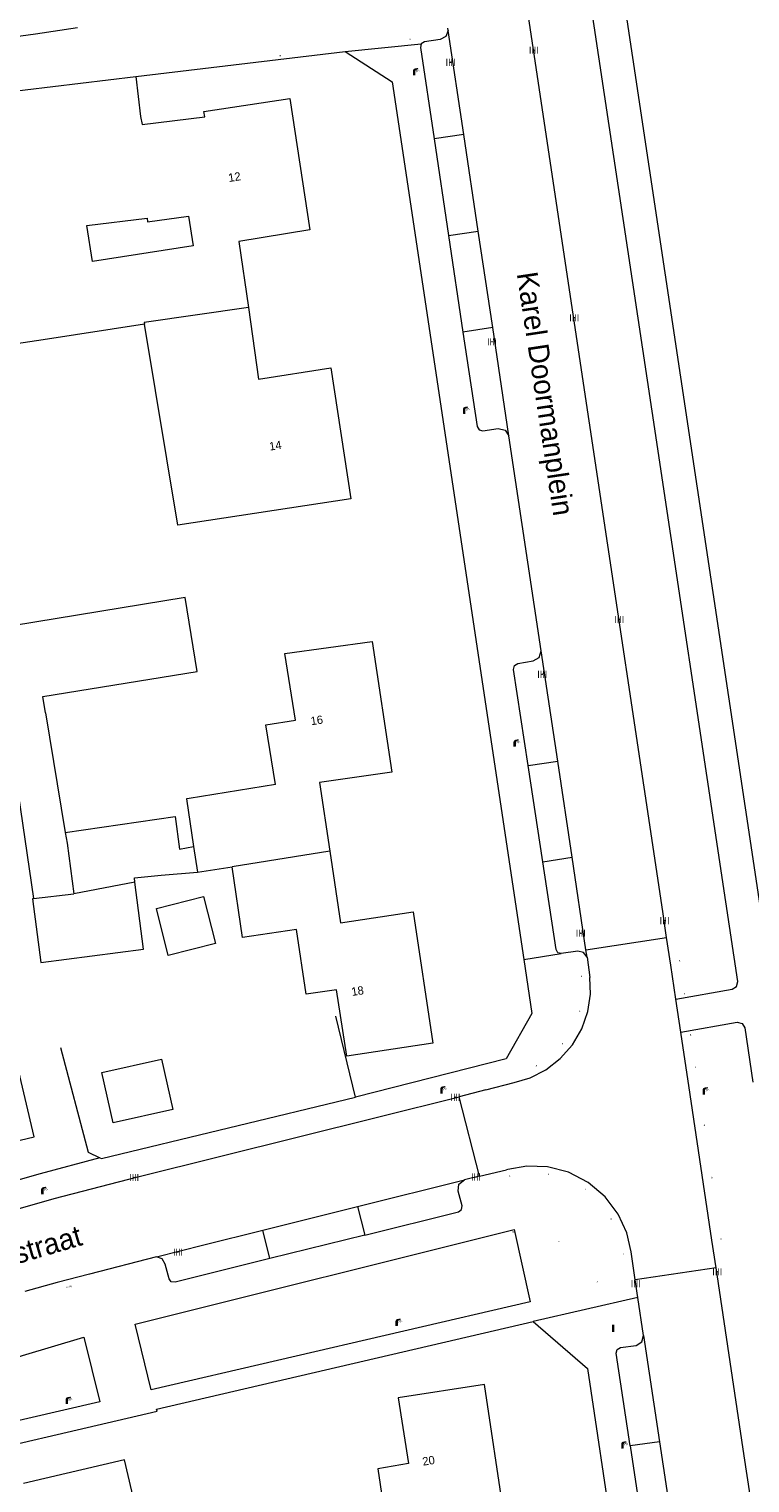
# Model space of a CAD drawing. Header units: metres. Extents: x 197457 to 198138, y 353986 to 354984.
# Tile 84 of 217: x 197953 to 197996, y 354213 to 354300. Entities that reach past the tile are written whole.
import ezdxf
from ezdxf.enums import TextEntityAlignment as Align

# ---------------------------------------------------------------- set-up
doc = ezdxf.new("R2010")
doc.units = ezdxf.units.M
doc.header["$MEASUREMENT"] = 0
for name, color, linetype, lineweight, true_color in [('afsluitpaal', 7, 'Continuous', 0, 0xde7233), ('benzine-   olieput', 7, 'Continuous', 0, 0x104b6e), ('CAI-kast', 7, 'Continuous', 0, 0x104b6e), ('kolk', 7, 'Continuous', 0, 0x104b6e), ('lichtmast', 7, 'Continuous', 0, 0x104b6e), ('plaatsnaambord', 7, 'Continuous', 0, 0x104b6e), ('verkeersbordpaal', 7, 'Continuous', 0, 0x104b6e)]:
    doc.layers.add(name, color=color, linetype=linetype, lineweight=lineweight, true_color=true_color)
for name, color, linetype, lineweight in [('bijgebouw', 1, 'Continuous', 13), ('grens individueel parkeervak', 7, 'Continuous', 0), ('Grens maaiveld', 253, 'Continuous', 0), ('grens WOZ object', 7, 'Continuous', 0), ('heg geen IMGeo', 7, 'Continuous', 0), ('hek', 30, 'Continuous', 0), ('hoofdgebouw', 1, 'Continuous', 0), ('Hoogtepunt', 7, 'Continuous', 0), ('huisnummerreeks BGT', 7, 'Continuous', 0), ('kant verharding', 7, 'Continuous', 0), ('openbare ruimte label tekst', 7, 'Continuous', 0), ('tussenmuur', 1, 'Continuous', 13), ('tussenmuur bijgebouw (GBKN Zuid)', 1, 'Continuous', 13), ('vlakafsluiter', 1, 'Continuous', 0), ('waterleidingput', 132, 'Continuous', 0)]:
    doc.layers.add(name, color=color, linetype=linetype, lineweight=lineweight)
doc.styles.add('Style-WORKING', font='WORKING.shx')

# ---------------------------------------------------------------- blocks, each defined once
blk = doc.blocks.new('kolk')
at = {"layer": 'kolk', "linetype": 'Continuous', "lineweight": 0, "true_color": 0xbd2877}
for points in [[(-0.49, -0.43), (-0.49, 0), (-0.49, 0.42), (-0.4, 0.42), (-0.4, 0), (-0.4, -0.43)], [(-0.19, -0.43), (-0.19, 0), (-0.19, 0.42), (-0.11, 0.42), (-0.11, 0), (-0.11, -0.43)], [(0.11, -0.43), (0.11, 0), (0.11, 0.42), (0.19, 0.42), (0.19, 0), (0.19, -0.43)], [(0.4, -0.43), (0.4, 0), (0.4, 0.42), (0.49, 0.42), (0.49, 0), (0.49, -0.43)]]:
    blk.add_hatch(color=232, dxfattribs=at).paths.add_polyline_path(points)
at = {"layer": 'kolk', "linetype": 'Continuous', "lineweight": 0, "true_color": 0x681648}
blk.add_hatch(color=219, dxfattribs=at).paths.add_polyline_path([(0.1, 0, 1), (-0.1, 0, 1)])
blk = doc.blocks.new('benzineolieput')
at = {"layer": 'benzine-   olieput', "linetype": 'Continuous', "lineweight": 0, "true_color": 0xbd2877}
h = blk.add_hatch(color=232, dxfattribs=at)
edge = h.paths.add_edge_path()
edge.add_spline(control_points=[(0.44, 0), (0.44, 0.04), (0.43, 0.09), (0.36, 0.2), (0.28, 0.26), (0.09, 0.32), (-0.02, 0.33), (-0.22, 0.29), (-0.31, 0.24), (-0.42, 0.12), (-0.44, 0.06), (-0.44, -0.06), (-0.42, -0.12), (-0.33, -0.22), (-0.28, -0.26), (-0.1, -0.33), (0.04, -0.33), (0.27, -0.27), (0.37, -0.2), (0.43, -0.08), (0.44, -0.04), (0.44, 0)], knot_values=[0, 0, 0, 0, 0.060484, 0.060484, 0.178041, 0.178041, 0.295599, 0.295599, 0.413157, 0.413157, 0.498623, 0.498623, 0.584089, 0.584089, 0.669555, 0.669555, 0.808438, 0.808438, 0.94732, 0.94732, 1, 1, 1, 1], degree=3, periodic=0)
edge = h.paths.add_edge_path(flags=16)
edge.add_ellipse((0, 0), major_axis=(0.392, 0), ratio=0.689655, start_angle=0, end_angle=360)
h = blk.add_hatch(color=232, dxfattribs=at)
h.paths.add_polyline_path([(-0.05, -0.09, -0.572477), (-0.05, 0.09, 0.381612), (-0.15, 0.17), (-0.25, 0.17), (-0.25, -0.18), (-0.15, -0.18, 0.381612)])
h.paths.add_polyline_path([(-0.15, -0.12), (-0.2, -0.12), (-0.2, -0.02), (-0.15, -0.02, -1)], flags=16)
h.paths.add_polyline_path([(-0.15, 0.02), (-0.2, 0.02), (-0.2, 0.12), (-0.15, 0.12, -1)], flags=16)
at = {"layer": 'benzine-   olieput', "linetype": 'Continuous', "lineweight": 0, "true_color": 0x681648}
blk.add_hatch(color=219, dxfattribs=at).paths.add_polyline_path([(0.1, 0, 1), (-0.1, 0, 1)])
at = {"layer": 'benzine-   olieput', "linetype": 'Continuous', "lineweight": 0, "true_color": 0xbd2877}
h = blk.add_hatch(color=232, dxfattribs=at)
h.paths.add_polyline_path([(0.27, -0.08), (0.27, 0.07, 1), (0.07, 0.07), (0.07, 0.07, -0.377964), (0.07, -0.07), (0.07, -0.08, 1)])
h.paths.add_polyline_path([(0.12, -0.08), (0.12, 0.07, -1), (0.23, 0.07), (0.23, -0.08, -1)], flags=16)
blk = doc.blocks.new('kast')
at = {"layer": 'CAI-kast', "linetype": 'Continuous', "lineweight": 0, "true_color": 0xbd2877}
h = blk.add_hatch(color=232, dxfattribs=at)
edge = h.paths.add_edge_path()
edge.add_arc((0, 0), 0.1, 0, 360)
edge.add_line((0, -0.1), (0.34, -0.1))
edge.add_line((0.34, -0.1), (0.34, 0.47))
edge.add_line((0.34, 0.47), (-0.34, 0.47))
edge.add_line((-0.34, 0.47), (-0.34, -0.1))
edge.add_line((-0.34, -0.1), (0, -0.1))
edge = h.paths.add_edge_path(flags=16)
edge.add_arc((-0.2, 0.31), 0.0607, 0, 360)
at = {"layer": 'CAI-kast', "linetype": 'Continuous', "lineweight": 0, "true_color": 0x681648}
blk.add_hatch(color=219, dxfattribs=at).paths.add_polyline_path([(-0.1, 0, 1), (0.1, 0, 1)])
at = {"layer": 'CAI-kast', "color": 232, "linetype": 'Continuous', "lineweight": 0, "true_color": 0xbd2877, "extrusion": (0, 0, -1)}
blk.add_solid([(-0.34, 0.65), (0.34, 0.65), (-0.34, 0.55), (0.34, 0.55)], dxfattribs=at)
blk = doc.blocks.new('lichtmast')
at = {"layer": 'lichtmast', "linetype": 'Continuous', "lineweight": 0, "true_color": 0xbd2877}
for points in [[(0.15, 0.42, -0.344151), (0.3, 0.61), (0.43, 0.64, 0.960861), (0.4, 0.79), (0.1, 0.74, 0.366629), (-0.15, 0.45), (-0.15, -0.1), (0, -0.1, -0.414214), (-0.1, 0, -1), (0.1, 0, -0.414214), (0, -0.1), (0.15, -0.1)], [(0.35, 0.55, 1), (0.3, 0.56), (0.23, 0.32, 1), (0.28, 0.31)], [(0.42, 0.58, 1), (0.38, 0.57), (0.44, 0.33, 1), (0.48, 0.34)], [(0.49, 0.61, 1), (0.45, 0.58), (0.63, 0.4, 1), (0.66, 0.43)]]:
    blk.add_hatch(color=232, dxfattribs=at).paths.add_polyline_path(points)
at = {"layer": 'lichtmast', "linetype": 'Continuous', "lineweight": 0, "true_color": 0x681648}
blk.add_hatch(color=219, dxfattribs=at).paths.add_polyline_path([(-0.1, 0, 1), (0.1, 0, 1)])
blk = doc.blocks.new('afsluitpaal')
at = {"layer": 'afsluitpaal', "linetype": 'Continuous', "lineweight": 0, "true_color": 0xbd2877}
blk.add_hatch(color=232, dxfattribs=at).paths.add_polyline_path([(0.15, 0.65, 1), (-0.15, 0.65), (-0.15, 0.05), (-0.3, 0.05), (-0.3, -0.1), (0, -0.1, -0.414214), (-0.1, 0, -1), (0.1, 0, -0.414214), (0, -0.1), (0.3, -0.1), (0.3, 0.05), (0.15, 0.05)])
at = {"layer": 'afsluitpaal', "linetype": 'Continuous', "lineweight": 0, "true_color": 0x681648}
blk.add_hatch(color=219, dxfattribs=at).paths.add_polyline_path([(0.1, 0, 1), (-0.1, 0, 1)])
blk = doc.blocks.new('waterleidingput')
at = {"layer": 'waterleidingput', "linetype": 'Continuous', "lineweight": 0, "true_color": 0x248bcb}
h = blk.add_hatch(color=142, dxfattribs=at)
edge = h.paths.add_edge_path()
edge.add_spline(control_points=[(0.44, 0), (0.44, 0.04), (0.43, 0.09), (0.36, 0.2), (0.28, 0.26), (0.09, 0.32), (-0.02, 0.33), (-0.22, 0.29), (-0.31, 0.24), (-0.42, 0.12), (-0.44, 0.06), (-0.44, -0.06), (-0.42, -0.12), (-0.33, -0.22), (-0.28, -0.26), (-0.1, -0.33), (0.04, -0.33), (0.27, -0.27), (0.37, -0.2), (0.43, -0.08), (0.44, -0.04), (0.44, 0)], knot_values=[0, 0, 0, 0, 0.060484, 0.060484, 0.178041, 0.178041, 0.295599, 0.295599, 0.413157, 0.413157, 0.498623, 0.498623, 0.584089, 0.584089, 0.669555, 0.669555, 0.808438, 0.808438, 0.94732, 0.94732, 1, 1, 1, 1], degree=3, periodic=0)
edge = h.paths.add_edge_path(flags=16)
edge.add_ellipse((0, 0), major_axis=(0.392, 0), ratio=0.689655, start_angle=0, end_angle=360)
for points in [[(-0.05, -0.09, -0.141608), (-0.09, -0.05), (-0.1, -0.09), (-0.17, 0.18), (-0.22, 0.18), (-0.12, -0.17), (-0.07, -0.17)], [(0.03, 0.18), (-0.02, 0.18), (-0.05, 0.09, -0.269854), (0.05, 0.09)], [(0.23, 0.18), (0.18, 0.18), (0.1, -0.09), (0.09, -0.05, -0.141608), (0.05, -0.09), (0.08, -0.17), (0.13, -0.17)]]:
    blk.add_hatch(color=142, dxfattribs=at).paths.add_polyline_path(points)
at = {"layer": 'waterleidingput', "linetype": 'Continuous', "lineweight": 0, "true_color": 0x104b6e}
blk.add_hatch(color=156, dxfattribs=at).paths.add_polyline_path([(0.1, 0, 1), (-0.1, 0, 1)])
blk = doc.blocks.new('bord_4')
at = {"layer": 'plaatsnaambord', "linetype": 'Continuous', "lineweight": 0, "true_color": 0xbd2877}
h = blk.add_hatch(color=232, dxfattribs=at)
h.paths.add_polyline_path([(-0.75, -0.38), (-0.75, 0.38), (0.75, 0.38), (0.75, -0.38)])
h.paths.add_polyline_path([(-0.65, -0.27), (-0.65, 0.28), (0.65, 0.28), (0.65, -0.27)], flags=16)
at = {"layer": 'plaatsnaambord', "linetype": 'Continuous', "lineweight": 0, "true_color": 0xbd2877, "transparency": 33554534}
h = blk.add_hatch(color=232, dxfattribs=at)
h.paths.add_polyline_path([(-0.65, -0.27), (-0.65, 0.28), (0.65, 0.28), (0.65, -0.27)])
h.paths.add_polyline_path([(-0.55, -0.17), (-0.55, 0.18), (0.55, 0.18), (0.55, -0.17)], flags=16)
at = {"layer": 'plaatsnaambord', "linetype": 'Continuous', "lineweight": 0, "true_color": 0x681648}
blk.add_hatch(color=219, dxfattribs=at).paths.add_polyline_path([(-0.1, 0, 1), (0.1, 0, 1)])
blk = doc.blocks.new('paal')
at = {"layer": 'verkeersbordpaal', "linetype": 'Continuous', "lineweight": 0, "true_color": 0xbd2877}
blk.add_hatch(color=232, dxfattribs=at).paths.add_polyline_path([(0.15, 0.8), (-0.15, 0.8), (-0.15, -0.1), (0, -0.1, -0.414214), (-0.1, 0, -1), (0.1, 0, -0.414214), (0, -0.1), (0.15, -0.1)])
at = {"layer": 'verkeersbordpaal', "linetype": 'Continuous', "lineweight": 0, "true_color": 0x681648}
blk.add_hatch(color=219, dxfattribs=at).paths.add_polyline_path([(-0.1, 0, 1), (0.1, 0, 1)])

msp = doc.modelspace()

# ---------------------------------------------------------------- linework, layer by layer
at = {"layer": 'bijgebouw', "linetype": 'Continuous', "lineweight": 13}
for p, q in [((197951.741, 354258.883), (197953.302, 354248.194)), ((197954.011, 354259.338), (197955.198, 354252.169))]:
    msp.add_line(p, q, dxfattribs=at)
at = {"layer": 'bijgebouw', "linetype": 'Continuous', "lineweight": 13, "flags": 128}
for points in [[(197954.011, 354259.338), (197953.852, 354260.32), (197963.113, 354261.824), (197962.393, 354266.26), (197950.784, 354264.375)], [(197953.302, 354248.194), (197953.235, 354248.186), (197953.726, 354244.362), (197959.897, 354245.155), (197959.379, 354249.188)]]:
    msp.add_lwpolyline(points, dxfattribs=at)
at = {"layer": 'grens individueel parkeervak', "linetype": 'Continuous', "lineweight": 0}
for p, q in [((197979.11, 354294.053), (197978.173, 354300.304)), ((197979.11, 354294.053), (197977.328, 354293.799)), ((197977.328, 354293.799), (197978.196, 354287.988)), ((197979.979, 354288.248), (197979.11, 354294.053)), ((197978.196, 354287.988), (197979.979, 354288.248)), ((197978.196, 354287.988), (197979.062, 354282.194)), ((197980.846, 354282.464), (197979.979, 354288.248)), ((197980.846, 354282.464), (197979.062, 354282.194)), ((197981.82, 354275.963), (197980.846, 354282.464)), ((197984.745, 354256.434), (197983.751, 354263.066)), ((197982.971, 354256.193), (197984.745, 354256.434)), ((197983.852, 354250.392), (197982.971, 354256.193)), ((197985.606, 354250.682), (197984.745, 354256.434)), ((197983.852, 354250.392), (197985.606, 354250.682)), ((197986.441, 354245.11), (197985.606, 354250.682)), ((197986.505, 354244.681), (197986.441, 354245.11)), ((197972.73, 354229.714), (197979.149, 354231.314)), ((197967.06, 354228.301), (197972.73, 354229.714)), ((197972.73, 354229.714), (197973.178, 354228.001)), ((197967.481, 354226.583), (197967.06, 354228.301)), ((197973.178, 354228.001), (197967.481, 354226.583)), ((197989.893, 354221.979), (197990.851, 354215.584)), ((197990.851, 354215.584), (197989.09, 354215.35)), ((197989.09, 354215.35), (197989.962, 354209.544)), ((197990.851, 354215.584), (197991.718, 354209.794))]:
    msp.add_line(p, q, dxfattribs=at)
at = {"layer": 'grens individueel parkeervak', "linetype": 'Continuous', "lineweight": 0, "flags": 128}
for points in [[(197955.931, 354300.465), (197953.412, 354300.088), (197950.889, 354299.734)], [(197978.173, 354300.304), (197978.034, 354299.944), (197977.697, 354299.756), (197976.756, 354299.621), (197976.562, 354299.495)], [(197976.562, 354299.495), (197976.51, 354299.27), (197977.328, 354293.799)], [(197979.062, 354282.194), (197979.909, 354276.523), (197980.034, 354276.333), (197980.253, 354276.274), (197981.182, 354276.411), (197981.591, 354276.315), (197981.82, 354275.963)], [(197982.971, 354256.193), (197982.097, 354261.954), (197982.156, 354262.182), (197982.353, 354262.312), (197983.277, 354262.456), (197983.634, 354262.668), (197983.751, 354263.066)], [(197984.964, 354244.891), (197984.746, 354244.947), (197984.648, 354245.149), (197983.852, 354250.392)], [(197986.505, 354244.681), (197986.293, 354244.953), (197985.961, 354245.048), (197984.964, 354244.891)], [(197973.178, 354228.001), (197978.785, 354229.397), (197978.965, 354229.531), (197979.006, 354229.752), (197978.77, 354230.643), (197978.823, 354231.055), (197979.149, 354231.314)], [(197960.677, 354226.69), (197963.512, 354227.417), (197967.06, 354228.301)], [(197967.481, 354226.583), (197961.783, 354225.164), (197961.557, 354225.183), (197961.433, 354225.373), (197961.2, 354226.258), (197961.021, 354226.574), (197960.677, 354226.69)], [(197989.09, 354215.35), (197988.256, 354220.91), (197988.312, 354221.137), (197988.517, 354221.251), (197989.451, 354221.38), (197989.796, 354221.588), (197989.893, 354221.979)]]:
    msp.add_lwpolyline(points, dxfattribs=at)
at = {"layer": 'Grens maaiveld', "linetype": 'Continuous', "lineweight": 0}
for p, q in [((197986.441, 354245.11), (197991.28, 354245.86)), ((197980.058, 354231.533), (197978.825, 354236.304)), ((197994.253, 354226.028), (197989.393, 354225.318))]:
    msp.add_line(p, q, dxfattribs=at)
at = {"layer": 'Grens maaiveld', "linetype": 'Continuous', "lineweight": 0, "flags": 128}
msp.add_lwpolyline([(197957.269, 354232.643), (197957.379, 354232.59), (197972.609, 354236.278)], dxfattribs=at)
at = {"layer": 'grens WOZ object', "linetype": 'Continuous', "lineweight": 0}
for p, q in [((197962.9, 354251.312), (197963.127, 354249.788)), ((197959.379, 354249.188), (197955.713, 354248.486)), ((197960.668, 354247.609), (197963.496, 354248.322)), ((197963.496, 354248.322), (197964.21, 354245.49)), ((197961.382, 354244.776), (197960.668, 354247.609)), ((197964.21, 354245.49), (197961.382, 354244.776)), ((197957.392, 354237.752), (197960.975, 354238.551)), ((197958.065, 354234.733), (197957.392, 354237.752)), ((197960.975, 354238.551), (197961.649, 354235.532)), ((197961.649, 354235.532), (197958.065, 354234.733))]:
    msp.add_line(p, q, dxfattribs=at)
at = {"layer": 'grens WOZ object', "linetype": 'Continuous', "lineweight": 0, "flags": 128}
for points in [[(197955.198, 354252.169), (197961.785, 354253.113), (197962.056, 354251.162), (197962.9, 354251.312)], [(197955.198, 354252.169), (197955.306, 354251.516), (197955.713, 354248.486)], [(197959.379, 354249.188), (197959.354, 354249.449), (197960.959, 354249.61), (197963.127, 354249.788)]]:
    msp.add_lwpolyline(points, dxfattribs=at)
at = {"layer": 'heg geen IMGeo', "linetype": 'Continuous', "lineweight": 0}
msp.add_line((197972.609, 354236.278), (197971.433, 354241.138), dxfattribs=at)
at = {"layer": 'heg geen IMGeo', "linetype": 'Continuous', "lineweight": 0, "flags": 128}
msp.add_lwpolyline([(197954.907, 354239.265), (197956.572, 354232.981), (197957.269, 354232.643)], dxfattribs=at)
at = {"layer": 'hek', "linetype": 'Continuous', "lineweight": 0, "flags": 128}
msp.add_lwpolyline([(197957.269, 354232.643), (197957.379, 354232.59), (197972.609, 354236.278)], dxfattribs=at)
at = {"layer": 'hoofdgebouw', "linetype": 'Continuous', "lineweight": 0}
for p, q in [((197949.142, 354296.311), (197959.436, 354297.537)), ((197959.436, 354297.537), (197959.71, 354295.146)), ((197959.956, 354282.676), (197953.865, 354281.735)), ((197953.865, 354281.735), (197951.47, 354281.372)), ((197967.804, 354255.035), (197962.64, 354254.201)), ((197963.127, 354249.788), (197965.204, 354250.097))]:
    msp.add_line(p, q, dxfattribs=at)
at = {"layer": 'hoofdgebouw', "linetype": 'Continuous', "lineweight": 0, "flags": 128}
for points in [[(197959.71, 354295.146), (197959.808, 354294.649), (197963.575, 354295.125), (197963.516, 354295.447), (197968.679, 354296.216), (197969.882, 354288.332), (197965.618, 354287.645), (197966.186, 354283.671)], [(197956.493, 354288.6), (197960.112, 354289.037), (197960.139, 354288.819), (197962.59, 354289.146), (197962.864, 354287.377)], [(197962.864, 354287.377), (197956.827, 354286.442), (197956.493, 354288.6)], [(197966.186, 354283.671), (197966.8, 354279.379), (197971.14, 354280.044), (197972.336, 354272.19), (197961.946, 354270.608), (197959.956, 354282.676)], [(197968.367, 354262.901), (197973.621, 354263.622), (197974.801, 354255.78), (197970.45, 354255.171), (197971.073, 354251.042)], [(197967.804, 354255.035), (197967.224, 354258.627), (197969.013, 354258.902), (197968.367, 354262.901)], [(197962.64, 354254.201), (197962.473, 354254.176), (197962.9, 354251.312)], [(197971.073, 354251.042), (197971.72, 354246.748), (197976.067, 354247.406), (197977.253, 354239.526), (197972.084, 354238.744), (197971.472, 354242.718), (197969.648, 354242.449), (197969.07, 354246.335)], [(197969.07, 354246.335), (197965.836, 354245.854), (197965.204, 354250.097)], [(197948.04, 354232.641), (197953.326, 354233.89), (197951.228, 354242.767)], [(197977.842, 354206.299), (197977.214, 354210.502), (197981.539, 354211.155), (197980.354, 354219.035), (197975.176, 354218.232), (197975.79, 354214.282), (197973.95, 354213.97), (197974.529, 354210.067)], [(197960.801, 354205.775), (197958.752, 354214.51), (197952.686, 354213.087)]]:
    msp.add_lwpolyline(points, dxfattribs=at)
at = {"layer": 'kant verharding', "linetype": 'Continuous', "lineweight": 0}
for p, q in [((197986.63, 354276.873), (197982.993, 354301.134)), ((197978.173, 354300.304), (197978.152, 354300.446)), ((197959.436, 354297.537), (197971.988, 354299.031)), ((197994.828, 354248.008), (197990.409, 354277.443)), ((197991.045, 354247.425), (197986.63, 354276.873)), ((197983.751, 354263.066), (197981.82, 354275.963)), ((197991.28, 354245.86), (197991.045, 354247.425)), ((197991.528, 354244.204), (197991.28, 354245.86)), ((197986.505, 354244.681), (197986.674, 354243.462)), ((197991.836, 354242.149), (197991.528, 354244.204)), ((197992.132, 354240.178), (197991.836, 354242.149)), ((197995.97, 354240.443), (197996.458, 354237.172)), ((197992.692, 354236.441), (197992.132, 354240.178)), ((197980.427, 354236.716), (197978.825, 354236.304)), ((197994.004, 354227.689), (197992.692, 354236.441)), ((197980.058, 354231.533), (197981.673, 354231.922)), ((197980.058, 354231.533), (197979.149, 354231.314)), ((197994.253, 354226.028), (197994.004, 354227.689)), ((197989.393, 354225.318), (197989.146, 354226.997)), ((197995.943, 354214.753), (197994.253, 354226.028)), ((197989.552, 354224.259), (197989.393, 354225.318)), ((197989.893, 354221.979), (197989.552, 354224.259)), ((197999.062, 354193.954), (197995.943, 354214.753))]:
    msp.add_line(p, q, dxfattribs=at)
at = {"layer": 'kant verharding', "linetype": 'Continuous', "lineweight": 0, "flags": 128}
for points in [[(197996.962, 354247.385), (197988.309, 354304.956), (197988.371, 354305.273), (197988.645, 354305.443), (197988.609, 354305.541)], [(197990.409, 354277.443), (197986.373, 354304.326), (197986.212, 354304.598), (197985.909, 354304.686), (197985.875, 354304.797)], [(197971.988, 354299.031), (197974.816, 354297.221), (197982.705, 354244.535)], [(197991.836, 354242.149), (197995.212, 354242.757), (197995.474, 354242.913), (197995.548, 354243.209), (197994.828, 354248.008)], [(197982.705, 354244.535), (197983.191, 354241.289), (197981.649, 354238.586), (197972.609, 354236.278)], [(197980.427, 354236.716), (197982.136, 354237.155), (197983.094, 354237.443), (197984.034, 354237.921), (197984.898, 354238.589), (197985.633, 354239.425), (197986.193, 354240.387), (197986.551, 354241.42), (197986.706, 354242.462), (197986.674, 354243.462)], [(197992.132, 354240.178), (197995.514, 354240.772), (197995.809, 354240.7), (197995.97, 354240.443)], [(197911.215, 354216.105), (197916.354, 354217.701), (197920.157, 354218.958), (197923.951, 354220.242), (197930.092, 354222.349), (197938.112, 354225.146), (197940.011, 354225.779), (197949.553, 354228.769), (197954.53, 354230.199), (197959.543, 354231.499), (197978.825, 354236.304)], [(197957.269, 354232.643), (197953.702, 354231.682), (197948.809, 354230.295), (197948.723, 354230.466), (197939.422, 354228.041), (197939.352, 354228.206), (197938.456, 354227.917), (197938.401, 354228.049)], [(197989.146, 354226.997), (197988.889, 354228.124), (197988.375, 354229.251), (197987.594, 354230.291), (197986.576, 354231.154), (197985.39, 354231.765), (197984.131, 354232.089), (197982.893, 354232.134), (197981.753, 354231.941), (197981.673, 354231.922)], [(197982.125, 354228.331), (197983.104, 354223.998), (197960.343, 354218.71), (197959.387, 354222.652), (197982.125, 354228.331)], [(197960.677, 354226.69), (197956.647, 354225.657), (197954.719, 354225.146), (197952.767, 354224.608)], [(197932.579, 354210.876), (197960.711, 354217.434), (197960.678, 354217.558), (197983.274, 354222.802)], [(197983.274, 354222.802), (197986.544, 354219.981), (197995.777, 354158.038)], [(197952.64, 354220.773), (197956.318, 354221.863), (197957.27, 354217.992), (197946.705, 354215.547), (197945.962, 354218.695), (197952.64, 354220.773)]]:
    msp.add_lwpolyline(points, dxfattribs=at)
at = {"layer": 'tussenmuur', "linetype": 'Continuous', "lineweight": 13}
for p, q in [((197966.186, 354283.671), (197959.941, 354282.768)), ((197959.941, 354282.768), (197959.956, 354282.676)), ((197971.073, 354251.042), (197965.204, 354250.097))]:
    msp.add_line(p, q, dxfattribs=at)
at = {"layer": 'tussenmuur bijgebouw (GBKN Zuid)', "linetype": 'Continuous', "lineweight": 13}
msp.add_line((197953.302, 354248.194), (197955.713, 354248.486), dxfattribs=at)
at = {"layer": 'vlakafsluiter', "linetype": 'Continuous', "lineweight": 0}
for p, q in [((197971.988, 354299.031), (197976.562, 354299.495)), ((197982.705, 354244.535), (197984.964, 354244.891)), ((197989.552, 354224.259), (197983.274, 354222.802))]:
    msp.add_line(p, q, dxfattribs=at)

# ---------------------------------------------------------------- block references
at = {"layer": 'afsluitpaal', "linetype": 'Continuous', "lineweight": 0, "xscale": 0.1, "yscale": 0.1, "zscale": 0.1}
for p in [(197992.065, 354244.438), (197986.186, 354243.492), (197992.36, 354242.449), (197986.072, 354241.405), (197985.027, 354239.447), (197992.725, 354239.984), (197983.464, 354238.136), (197993.019, 354238.053), (197993.54, 354234.558), (197984.198, 354231.618), (197981.874, 354231.517), (197986.43, 354230.707), (197994.001, 354231.423), (197987.946, 354228.939), (197994.545, 354227.724), (197988.678, 354226.823)]:
    msp.add_blockref('afsluitpaal', p, dxfattribs=at)
at = {"layer": 'benzine-   olieput', "linetype": 'Continuous', "lineweight": 0, "xscale": 0.1, "yscale": 0.1, "zscale": 0.1}
for p in [(197975.892, 354299.788), (197987.128, 354225.185)]:
    msp.add_blockref('benzineolieput', p, dxfattribs=at)
at = {"layer": 'CAI-kast', "linetype": 'Continuous', "lineweight": 0, "xscale": 0.1, "yscale": 0.1, "zscale": 0.1}
msp.add_blockref('kast', (197968.099, 354298.759), dxfattribs=at)
at = {"layer": 'kolk', "linetype": 'Continuous', "lineweight": 0, "xscale": 0.5, "yscale": 0.5}
for p in [(197983.318, 354299.116), (197978.316, 354298.393), (197985.739, 354283.062), (197980.802, 354281.623), (197988.444, 354264.95), (197983.817, 354261.66), (197991.158, 354246.871), (197986.13, 354246.115), (197978.611, 354236.268), (197959.329, 354231.451), (197979.84, 354231.484), (197961.958, 354226.98), (197994.318, 354225.792), (197989.422, 354225.086)]:
    msp.add_blockref('kolk', p, dxfattribs=at)
at = {"layer": 'lichtmast', "linetype": 'Continuous', "lineweight": 0, "xscale": 0.5, "yscale": 0.5}
for p in [(197976.133, 354297.651), (197979.13, 354277.336), (197982.168, 354257.359), (197977.774, 354236.545), (197993.518, 354236.483), (197953.82, 354230.502), (197975.085, 354222.589), (197955.294, 354217.9), (197988.63, 354215.228)]:
    msp.add_blockref('lichtmast', p, dxfattribs=at)
at = {"layer": 'plaatsnaambord', "linetype": 'Continuous', "lineweight": 0, "xscale": 0.1, "yscale": 0.1, "zscale": 0.1}
msp.add_blockref('bord_4', (197982.107, 354228.192), dxfattribs=at)
at = {"layer": 'verkeersbordpaal', "linetype": 'Continuous', "lineweight": 0, "xscale": 0.5, "yscale": 0.5}
msp.add_blockref('paal', (197988.078, 354222.225), dxfattribs=at)
at = {"layer": 'waterleidingput', "linetype": 'Continuous', "lineweight": 0, "xscale": 0.1, "yscale": 0.1, "zscale": 0.1}
msp.add_blockref('waterleidingput', (197984.802, 354227.613), dxfattribs=at)

# ---------------------------------------------------------------- texts
at = {"layer": 'Hoogtepunt', "linetype": 'Continuous', "lineweight": 0, "style": 'Style-WORKING'}
msp.add_text('27.98', height=0.1, dxfattribs=at).set_placement((197955.244, 354224.869))
msp.add_text('27.98', height=0.1, dxfattribs=at).set_placement((197955.244, 354224.869))
at = {"layer": 'huisnummerreeks BGT', "linetype": 'Continuous', "lineweight": 0, "style": 'Style-WORKING'}
for s, rotation, p in [('12', 8.7, (197965.351, 354291.508)), ('14', 8.7, (197967.803, 354275.385)), ('16', 8.6, (197970.287, 354258.899)), ('18', 8.6, (197972.737, 354242.652)), ('20', 8.6, (197976.997, 354214.458))]:
    msp.add_text(s, height=0.5, rotation=rotation, dxfattribs=at).set_placement(p, align=Align.MIDDLE_CENTER)
at = {"layer": 'openbare ruimte label tekst', "linetype": 'Continuous', "lineweight": 0, "style": 'Style-WORKING'}
for s, rotation, p in [('Karel Doormanplein', 278.6, (197984.008, 354278.505)), ('Sumatrastraat', 16.3, (197951.094, 354226.544))]:
    msp.add_text(s, height=1.25, rotation=rotation, dxfattribs=at).set_placement(p, align=Align.MIDDLE_CENTER)

doc.saveas('drawing.dxf')
